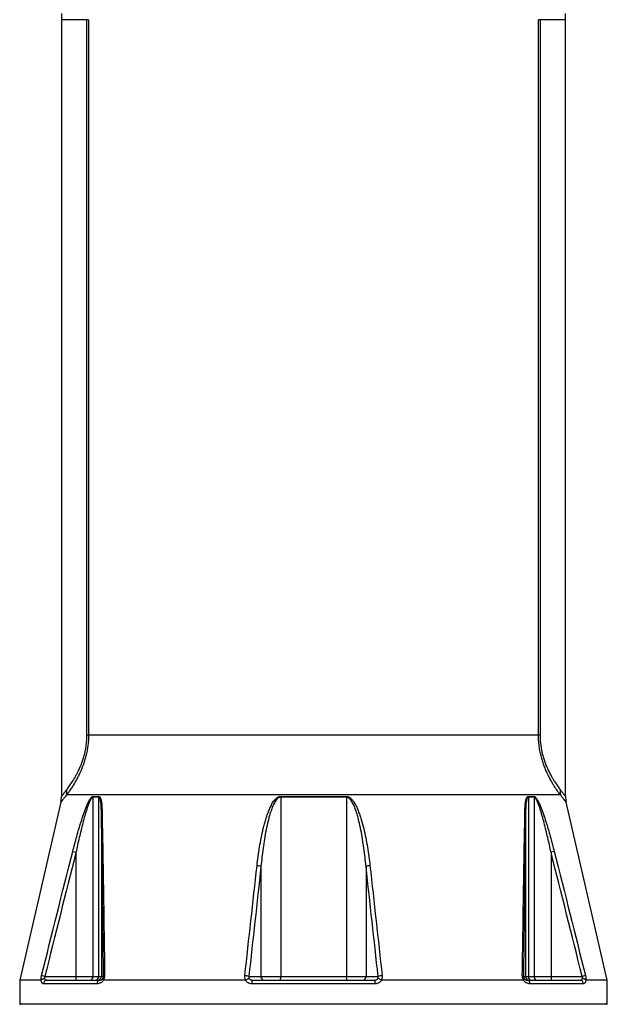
# Model space of a CAD drawing. Header units: millimetres. Extents: x 4080 to 7675, y 754 to 11989.
# Tile 4 of 6: x 4662 to 7092, y 4859 to 8931. Entities that reach past the tile are written whole.
import ezdxf

# ---------------------------------------------------------------- set-up
doc = ezdxf.new("R2010")
doc.units = ezdxf.units.MM
doc.header["$LTSCALE"] = 5

msp = doc.modelspace()

# ---------------------------------------------------------------- linework, layer by layer
at = {"color": 7, "linetype": 'Continuous', "lineweight": 25}
for p, q in [((4834.6, 8931.3), (4834.6, 5718.4)), ((4940.3, 5972.7), (4940.3, 8931.3)), ((4946.7, 8931.3), (4940.3, 8931.3)), ((4946.7, 8931.3), (4946.7, 5972.7)), ((6807.5, 5972.7), (6807.5, 8931.3)), ((6813.9, 8931.3), (6807.5, 8931.3)), ((6813.9, 8931.3), (6813.9, 5972.7)), ((6919.6, 5718.4), (6919.6, 8931.3)), ((4946.7, 5972.7), (4940.3, 5972.7)), ((6807.5, 5972.7), (4946.7, 5972.7)), ((6813.9, 5972.7), (6807.5, 5972.7)), ((6898.1, 5725.2), (4856.1, 5725.2)), ((4965.1, 5715.7), (4965.1, 4974.4)), ((4988.3, 5715.7), (4965.1, 5715.7)), ((4965.4, 5719.1), (4988.6, 5719.1)), ((4988.3, 5715.7), (4988.3, 4974.4)), ((5741.4, 5719.1), (6012.8, 5719.1)), ((5741.4, 5715.7), (5741.4, 4974.4)), ((6012.9, 5715.7), (5741.4, 5715.7)), ((6012.9, 5715.7), (6012.9, 4974.4)), ((6765.6, 5719.1), (6788.8, 5719.1)), ((6765.9, 5715.7), (6765.9, 4974.4)), ((6789.2, 5715.7), (6765.9, 5715.7)), ((6789.2, 5715.7), (6789.2, 4974.4)), ((4832.1, 5695.9), (4662.1, 4959.4)), ((7092.1, 4959.4), (6922.1, 5695.9)), ((4999.9, 5658.6), (4999.9, 4974.4)), ((6754.4, 5658.6), (6754.4, 4974.4)), ((4881.6, 5491.4), (4894.9, 5488)), ((4894.9, 5488), (4894.9, 4974.4)), ((6872.6, 5491.4), (6859.3, 5488)), ((6859.3, 5488), (6859.3, 4974.4)), ((5660, 5429.1), (5660, 4974.4)), ((6094.3, 5429.1), (6094.3, 4974.4)), ((4766.1, 4974.4), (4752.5, 4977.8)), ((4766.1, 4974.4), (4894.9, 4974.4)), ((4894.9, 4974.4), (4965.1, 4974.4)), ((4894.9, 4974.4), (4894.9, 4959.4)), ((4965.1, 4974.4), (4988.3, 4974.4)), ((4988.3, 4974.4), (4999.9, 4974.4)), ((4999.9, 4974.4), (5008.9, 4974.4)), ((5609.9, 4974.4), (5660, 4974.4)), ((5660, 4974.4), (5741.4, 4974.4)), ((5741.4, 4974.4), (6012.9, 4974.4)), ((6012.9, 4974.4), (6094.3, 4974.4)), ((6094.3, 4974.4), (6144.4, 4974.4)), ((6745.3, 4974.4), (6754.4, 4974.4)), ((6754.4, 4974.4), (6765.9, 4974.4)), ((6765.9, 4974.4), (6789.2, 4974.4)), ((6789.2, 4974.4), (6859.3, 4974.4)), ((6859.3, 4974.4), (6859.3, 4959.4)), ((6859.3, 4974.4), (6988.1, 4974.4)), ((7001.7, 4977.8), (6988.1, 4974.4)), ((4662.1, 4959.4), (4662.1, 4859.4)), ((4749.6, 4959.4), (4662.1, 4959.4)), ((4981.9, 4944.4), (4760.6, 4944.4)), ((4774.4, 4959.4), (4993, 4959.4)), ((5595.3, 4959.4), (5009.2, 4959.4)), ((6132.4, 4944.4), (5621.8, 4944.4)), ((5625, 4959.4), (6129.3, 4959.4)), ((6745, 4959.4), (6158.9, 4959.4)), ((6761.2, 4959.4), (6979.9, 4959.4)), ((6993.7, 4944.4), (6772.3, 4944.4)), ((7092.1, 4959.4), (7004.6, 4959.4)), ((7092.1, 4859.4), (7092.1, 4959.4)), ((4662.1, 4859.4), (4667.2, 4859.3)), ((7092.1, 4859.4), (4662.1, 4859.4)), ((7087, 4859.3), (7092.1, 4859.4))]:
    msp.add_line(p, q, dxfattribs=at)
at = {"color": 8, "linetype": 'Continuous', "lineweight": 25}
for p, q in [((4940.3, 8931.3), (4834.6, 8931.3)), ((6919.6, 8931.3), (6813.9, 8931.3)), ((7087, 4859.3), (4667.2, 4859.3))]:
    msp.add_line(p, q, dxfattribs=at)
at = {"color": 7, "linetype": 'Continuous', "lineweight": 25}
for centre, radius, start, end in [((5334.6, 8931.3), 500, 177, 180), ((6419.6, 8931.3), 500, 0, 3), ((4763.7, 5741.1), 93.8, 350.2726, 4.0705), ((6990.5, 5741.1), 93.8, 175.9295, 189.7274), ((4734.6, 5718), 100, 347.2628, 0.2438), ((4982.1, 5715.7), 17, 168.5747, 180.0134), ((5005.7, 5715.7), 17.4, 168.8615, 180.0152), ((5853.7, 5715.7), 112.3, 178.2873, 180.0086), ((5900.5, 5715.7), 112.3, 359.9914, 1.7127), ((6748.5, 5715.7), 17.4, 359.9848, 11.1385), ((6772.1, 5715.7), 17, 359.9866, 11.4253), ((7019.6, 5718), 100, 179.7499, 192.7401), ((5004.6, 5657.5), 4.83, 112.5797, 167.0136), ((6749.7, 5657.5), 4.83, 12.9864, 67.4203), ((5642.1, 5384), 48.5, 68.4377, 88.2987), ((6112.1, 5384), 48.5, 91.7013, 111.5623), ((4950.9, 4973.5), 14.2, 273.9964, 3.504), ((4974.3, 4973.4), 14, 274.8331, 4.1293), ((4984.9, 4974.4), 15, 270.0175, 0.0175), ((5014.3, 4972), 5.83, 97.3432, 155.5862), ((5591.9, 4928.5), 49.3, 68.6305, 88.5677), ((5674.2, 4973.6), 14.2, 176.7788, 266.368), ((5711.2, 4970.7), 30.4, 338.1676, 6.9593), ((6043.1, 4970.7), 30.4, 173.0407, 201.8324), ((6080.1, 4973.6), 14.2, 273.632, 3.2212), ((6162.3, 4928.5), 49.3, 91.4323, 111.3695), ((6740, 4972), 5.83, 24.4138, 82.6568), ((6769.4, 4974.4), 15, 179.9825, 269.9825), ((6779.9, 4973.4), 14, 175.8707, 265.1669), ((6803.3, 4973.5), 14.2, 176.496, 266.0036), ((4775, 4945), 14.4, 92.5203, 182.3159), ((4995.3, 4946.1), 13.5, 99.9336, 187.302), ((5642, 4948), 20.5, 146.2089, 190.0573), ((6112.2, 4948), 20.5, 349.9427, 33.7911), ((6758.9, 4946.1), 13.5, 352.698, 80.0664), ((6979.2, 4945), 14.4, 357.6841, 87.4797)]:
    msp.add_arc(centre, radius, start, end, dxfattribs=at)
for points, knots in [([(4946.7, 5972.7), (4946.7, 5957.7), (4945.8, 5942.9), (4943, 5921.2), (4941.8, 5914), (4939.2, 5899.9), (4937.6, 5893), (4934.3, 5879.6), (4932.4, 5873.1), (4928.5, 5860.3), (4926.4, 5854.1), (4919.9, 5836.3), (4915.3, 5825.2), (4909.2, 5812.2), (4908, 5809.7), (4905.6, 5804.7), (4904.3, 5802.2), (4900.6, 5795), (4898.2, 5790.4), (4890.8, 5777.1), (4886, 5769.1), (4876.7, 5754.4), (4872.2, 5747.7), (4865.9, 5738.6), (4863.8, 5735.7), (4859.8, 5730.2), (4857.9, 5727.7), (4856.1, 5725.2)], [0, 0, 0, 0, 0.125, 0.125, 0.1875, 0.1875, 0.25, 0.25, 0.3125, 0.3125, 0.375, 0.375, 0.5, 0.5, 0.53125, 0.53125, 0.5625, 0.5625, 0.625, 0.625, 0.75, 0.75, 0.875, 0.875, 0.9375, 0.9375, 1, 1, 1, 1]), ([(4857.2, 5747.7), (4858.8, 5749.9), (4860.5, 5752.2), (4864.1, 5757), (4865.9, 5759.6), (4871.6, 5767.7), (4875.6, 5773.6), (4884, 5786.7), (4888.3, 5793.8), (4895, 5805.6), (4897.2, 5809.7), (4900.6, 5816.2), (4901.7, 5818.4), (4904, 5822.9), (4905.1, 5825.2), (4910.6, 5836.8), (4914.9, 5846.8), (4921, 5863), (4922.9, 5868.6), (4925.7, 5877.4), (4926.6, 5880.4), (4928.3, 5886.4), (4929.2, 5889.4), (4931.5, 5898.6), (4933, 5905), (4935.5, 5917.9), (4936.7, 5924.6), (4939.3, 5944.9), (4940.3, 5958.6), (4940.3, 5972.7)], [0, 0, 0, 0, 0.0625, 0.0625, 0.125, 0.125, 0.25, 0.25, 0.375, 0.375, 0.4375, 0.4375, 0.46875, 0.46875, 0.5, 0.5, 0.625, 0.625, 0.6875, 0.6875, 0.71875, 0.71875, 0.75, 0.75, 0.8125, 0.8125, 0.875, 0.875, 1, 1, 1, 1]), ([(6898.1, 5725.2), (6894.5, 5730.1), (6890.5, 5735.5), (6882, 5747.6), (6877.6, 5754.3), (6871.7, 5763.6), (6870.5, 5765.5), (6868.1, 5769.4), (6866.9, 5771.4), (6863.3, 5777.5), (6860.8, 5781.7), (6853.5, 5795), (6848.6, 5804.5), (6842.6, 5817.4), (6841.4, 5820.1), (6839, 5825.5), (6837.8, 5828.2), (6834.3, 5836.6), (6832.1, 5842.4), (6827.7, 5854.3), (6825.7, 5860.4), (6822.7, 5869.9), (6821.8, 5873.2), (6820, 5879.7), (6819.1, 5883), (6814.9, 5899.8), (6812.2, 5913.8), (6809.4, 5935.5), (6808.7, 5942.9), (6807.7, 5957.7), (6807.5, 5965.2), (6807.5, 5972.7)], [0, 0, 0, 0, 0.125, 0.125, 0.25, 0.25, 0.28125, 0.28125, 0.3125, 0.3125, 0.375, 0.375, 0.5, 0.5, 0.53125, 0.53125, 0.5625, 0.5625, 0.625, 0.625, 0.6875, 0.6875, 0.71875, 0.71875, 0.75, 0.75, 0.875, 0.875, 0.9375, 0.9375, 1, 1, 1, 1]), ([(6813.9, 5972.7), (6813.9, 5965.7), (6814.2, 5958.7), (6815.1, 5944.9), (6815.8, 5938), (6818.5, 5917.8), (6821.1, 5904.9), (6825.9, 5886.3), (6827.6, 5880.3), (6831.3, 5868.8), (6833.2, 5863.2), (6837.2, 5852.4), (6839.3, 5847.1), (6843.6, 5837), (6845.8, 5832.2), (6852.5, 5818.2), (6856.9, 5809.7), (6863.6, 5797.9), (6865.8, 5794.1), (6870.1, 5786.9), (6872.3, 5783.4), (6878.6, 5773.5), (6882.7, 5767.6), (6890.2, 5756.8), (6893.8, 5752), (6897, 5747.7)], [0, 0, 0, 0, 0.0625, 0.0625, 0.125, 0.125, 0.25, 0.25, 0.3125, 0.3125, 0.375, 0.375, 0.4375, 0.4375, 0.5, 0.5, 0.625, 0.625, 0.6875, 0.6875, 0.75, 0.75, 0.875, 0.875, 1, 1, 1, 1]), ([(4881.6, 5491.4), (4886.9, 5512.1), (4892.3, 5532.8), (4900.9, 5563.7), (4903.8, 5573.9), (4909.8, 5594.3), (4912.8, 5604.5), (4919.2, 5624.7), (4922.5, 5634.8), (4927.7, 5649.7), (4929.4, 5654.7), (4933.1, 5664.6), (4934.9, 5669.5), (4938.9, 5679.2), (4940.9, 5684), (4944, 5691), (4945.1, 5693.3), (4947.3, 5697.8), (4948.5, 5700), (4950.8, 5704.2), (4952, 5706.3), (4954.5, 5710.1), (4955.8, 5712), (4957.8, 5714.4), (4958.5, 5715.1), (4959.9, 5716.5), (4960.6, 5717), (4962, 5718), (4962.7, 5718.4), (4964.1, 5718.9), (4964.7, 5719.1), (4965.4, 5719.1)], [0, 0, 0, 0, 0.25, 0.25, 0.375, 0.375, 0.5, 0.5, 0.625, 0.625, 0.6875, 0.6875, 0.75, 0.75, 0.8125, 0.8125, 0.84375, 0.84375, 0.875, 0.875, 0.90625, 0.90625, 0.9375, 0.9375, 0.953125, 0.953125, 0.96875, 0.96875, 0.984375, 0.984375, 1, 1, 1, 1]), ([(4965.1, 5715.7), (4964.4, 5715.7), (4963.8, 5715.5), (4962.4, 5714.8), (4961.8, 5714.3), (4960.5, 5713.1), (4959.8, 5712.3), (4958.6, 5710.7), (4958, 5709.9), (4956.8, 5708.1), (4956.2, 5707.1), (4955.1, 5705.1), (4954.5, 5704.1), (4952.9, 5700.9), (4951.9, 5698.8), (4949, 5692.1), (4947.2, 5687.5), (4943.7, 5678), (4942, 5673.2), (4937.2, 5658.6), (4934.2, 5648.7), (4928.5, 5629), (4925.8, 5619), (4920.6, 5599.1), (4918.1, 5589), (4913.2, 5569), (4910.8, 5558.9), (4903.7, 5528.6), (4899.2, 5508.3), (4894.9, 5488)], [0, 0, 0, 0, 0.015625, 0.015625, 0.03125, 0.03125, 0.046875, 0.046875, 0.0625, 0.0625, 0.078125, 0.078125, 0.09375, 0.09375, 0.125, 0.125, 0.1875, 0.1875, 0.25, 0.25, 0.375, 0.375, 0.5, 0.5, 0.625, 0.625, 0.75, 0.75, 1, 1, 1, 1]), ([(4999.9, 5658.6), (4999.8, 5664.4), (4999.6, 5670), (4999, 5681.2), (4998.6, 5686.7), (4997.7, 5694.7), (4997.3, 5697.3), (4996.3, 5702.4), (4995.8, 5704.8), (4994.4, 5709.3), (4993.5, 5711.4), (4992.1, 5713.4), (4991.8, 5713.8), (4991.2, 5714.5), (4990.9, 5714.7), (4990.2, 5715.2), (4989.8, 5715.4), (4989.1, 5715.6), (4988.7, 5715.7), (4988.3, 5715.7)], [0, 0, 0, 0, 0.25, 0.25, 0.5, 0.5, 0.625, 0.625, 0.75, 0.75, 0.875, 0.875, 0.90625, 0.90625, 0.9375, 0.9375, 0.96875, 0.96875, 1, 1, 1, 1]), ([(4988.6, 5719.1), (4989.5, 5719.1), (4990.3, 5718.9), (4991.8, 5718.1), (4992.5, 5717.5), (4993.8, 5716.2), (4994.4, 5715.3), (4995.5, 5713.5), (4996, 5712.5), (4997.3, 5709.3), (4998, 5706.9), (4999.3, 5701.9), (4999.8, 5699.2), (5001, 5691.1), (5001.6, 5685.5), (5002.4, 5673.9), (5002.6, 5668), (5002.7, 5662)], [0, 0, 0, 0, 0.0625, 0.0625, 0.125, 0.125, 0.1875, 0.1875, 0.25, 0.25, 0.375, 0.375, 0.5, 0.5, 0.75, 0.75, 1, 1, 1, 1]), ([(5643.6, 5432.5), (5646.4, 5458.3), (5649.9, 5484), (5656.3, 5522.4), (5658.6, 5535.2), (5663.6, 5560.7), (5666.4, 5573.4), (5671, 5592.4), (5672.6, 5598.7), (5676, 5611.4), (5677.8, 5617.7), (5681.6, 5630.2), (5683.7, 5636.4), (5688, 5648.8), (5690.3, 5655), (5695.2, 5667.2), (5697.9, 5673.2), (5703.8, 5685), (5707, 5690.7), (5712.5, 5698.9), (5714.5, 5701.6), (5718.7, 5706.7), (5721, 5709.1), (5726.1, 5713.5), (5728.8, 5715.4), (5733.3, 5717.5), (5734.9, 5718.1), (5738.1, 5718.9), (5739.7, 5719.1), (5741.4, 5719.1)], [0, 0, 0, 0, 0.25, 0.25, 0.375, 0.375, 0.5, 0.5, 0.5625, 0.5625, 0.625, 0.625, 0.6875, 0.6875, 0.75, 0.75, 0.8125, 0.8125, 0.875, 0.875, 0.90625, 0.90625, 0.9375, 0.9375, 0.96875, 0.96875, 0.984375, 0.984375, 1, 1, 1, 1]), ([(5741.4, 5715.7), (5739.7, 5715.7), (5738.1, 5715.4), (5735.8, 5714.6), (5735.1, 5714.3), (5733.6, 5713.6), (5732.9, 5713.2), (5730.9, 5711.9), (5729.6, 5710.9), (5727.2, 5708.7), (5726.1, 5707.5), (5722.9, 5703.9), (5721, 5701.3), (5717.5, 5695.8), (5715.9, 5693), (5711.4, 5684.5), (5708.8, 5678.6), (5704, 5666.7), (5701.9, 5660.7), (5697.9, 5648.5), (5696, 5642.4), (5692.5, 5630), (5690.9, 5623.8), (5686.3, 5605.2), (5683.6, 5592.7), (5678.6, 5567.7), (5676.3, 5555.2), (5672.2, 5530.1), (5670.3, 5517.5), (5665.2, 5479.7), (5662.3, 5454.4), (5660, 5429.1)], [0, 0, 0, 0, 0.015625, 0.015625, 0.023438, 0.023438, 0.03125, 0.03125, 0.046875, 0.046875, 0.0625, 0.0625, 0.09375, 0.09375, 0.125, 0.125, 0.1875, 0.1875, 0.25, 0.25, 0.3125, 0.3125, 0.375, 0.375, 0.5, 0.5, 0.625, 0.625, 0.75, 0.75, 1, 1, 1, 1]), ([(6012.8, 5719.1), (6014.5, 5719.1), (6016.2, 5718.9), (6019.4, 5718.1), (6021, 5717.5), (6024.1, 5716), (6025.5, 5715.2), (6028.3, 5713.3), (6029.6, 5712.2), (6033.4, 5708.9), (6035.7, 5706.5), (6038.9, 5702.6), (6039.9, 5701.3), (6041.9, 5698.6), (6042.9, 5697.2), (6047.5, 5690.3), (6050.7, 5684.5), (6056.5, 5672.8), (6059.2, 5666.7), (6064.1, 5654.5), (6066.4, 5648.3), (6070.7, 5635.9), (6072.7, 5629.7), (6078.4, 5610.9), (6081.8, 5598.4), (6087.9, 5573.1), (6090.6, 5560.4), (6095.7, 5535), (6098, 5522.3), (6104.3, 5483.9), (6107.8, 5458.3), (6110.7, 5432.5)], [0, 0, 0, 0, 0.015625, 0.015625, 0.03125, 0.03125, 0.046875, 0.046875, 0.0625, 0.0625, 0.09375, 0.09375, 0.109375, 0.109375, 0.125, 0.125, 0.1875, 0.1875, 0.25, 0.25, 0.3125, 0.3125, 0.375, 0.375, 0.5, 0.5, 0.625, 0.625, 0.75, 0.75, 1, 1, 1, 1]), ([(6094.3, 5429.1), (6091.9, 5454.4), (6089.1, 5479.6), (6083.9, 5517.4), (6082, 5529.9), (6077.9, 5555), (6075.7, 5567.5), (6070.7, 5592.4), (6068, 5604.9), (6063.4, 5623.5), (6061.8, 5629.6), (6058.3, 5642), (6056.5, 5648.1), (6052.4, 5660.3), (6050.3, 5666.4), (6045.6, 5678.3), (6043, 5684.2), (6038.5, 5692.8), (6036.9, 5695.6), (6033.4, 5701.1), (6031.5, 5703.7), (6028.3, 5707.4), (6027.1, 5708.6), (6024.7, 5710.8), (6023.4, 5711.8), (6021.4, 5713.1), (6020.7, 5713.6), (6019.2, 5714.3), (6018.5, 5714.6), (6016.9, 5715.1), (6016.1, 5715.4), (6014.5, 5715.6), (6013.7, 5715.7), (6012.9, 5715.7)], [0, 0, 0, 0, 0.25, 0.25, 0.375, 0.375, 0.5, 0.5, 0.625, 0.625, 0.6875, 0.6875, 0.75, 0.75, 0.8125, 0.8125, 0.875, 0.875, 0.90625, 0.90625, 0.9375, 0.9375, 0.953125, 0.953125, 0.96875, 0.96875, 0.976562, 0.976562, 0.984375, 0.984375, 0.992187, 0.992187, 1, 1, 1, 1]), ([(6751.5, 5662), (6751.6, 5668), (6751.8, 5673.9), (6752.6, 5685.5), (6753.2, 5691.1), (6754.4, 5699.2), (6754.9, 5701.8), (6756.2, 5706.9), (6756.9, 5709.3), (6758.2, 5712.5), (6758.7, 5713.5), (6759.8, 5715.3), (6760.4, 5716.2), (6761.7, 5717.5), (6762.4, 5718.1), (6763.9, 5718.9), (6764.7, 5719.1), (6765.6, 5719.1)], [0, 0, 0, 0, 0.25, 0.25, 0.5, 0.5, 0.625, 0.625, 0.75, 0.75, 0.8125, 0.8125, 0.875, 0.875, 0.9375, 0.9375, 1, 1, 1, 1]), ([(6765.9, 5715.7), (6765.1, 5715.7), (6764.4, 5715.5), (6763.4, 5714.8), (6763, 5714.5), (6762.4, 5713.8), (6762.1, 5713.4), (6761.3, 5712.2), (6760.8, 5711.3), (6759.9, 5709.3), (6759.5, 5708.2), (6758.4, 5704.8), (6757.9, 5702.4), (6756.9, 5697.3), (6756.6, 5694.6), (6755.6, 5686.7), (6755.2, 5681.2), (6754.6, 5670), (6754.4, 5664.4), (6754.4, 5658.6)], [0, 0, 0, 0, 0.0625, 0.0625, 0.09375, 0.09375, 0.125, 0.125, 0.1875, 0.1875, 0.25, 0.25, 0.375, 0.375, 0.5, 0.5, 0.75, 0.75, 1, 1, 1, 1]), ([(6788.8, 5719.1), (6789.5, 5719.1), (6790.2, 5718.9), (6791.5, 5718.4), (6792.2, 5718), (6794.3, 5716.6), (6795.7, 5715.2), (6798.4, 5712), (6799.7, 5710.2), (6802.2, 5706.3), (6803.4, 5704.3), (6805.8, 5700), (6806.9, 5697.8), (6809.1, 5693.3), (6810.2, 5691), (6813.3, 5684.1), (6815.3, 5679.4), (6819.2, 5669.8), (6821, 5664.9), (6824.7, 5655), (6826.5, 5650), (6831.7, 5635), (6835, 5624.9), (6841.3, 5604.7), (6844.4, 5594.5), (6850.4, 5574), (6853.3, 5563.8), (6861.9, 5532.9), (6867.4, 5512.2), (6872.6, 5491.4)], [0, 0, 0, 0, 0.015625, 0.015625, 0.03125, 0.03125, 0.0625, 0.0625, 0.09375, 0.09375, 0.125, 0.125, 0.15625, 0.15625, 0.1875, 0.1875, 0.25, 0.25, 0.3125, 0.3125, 0.375, 0.375, 0.5, 0.5, 0.625, 0.625, 0.75, 0.75, 1, 1, 1, 1]), ([(6859.3, 5488), (6855, 5508.3), (6850.5, 5528.6), (6843.4, 5558.9), (6841, 5569), (6836.1, 5589.1), (6833.6, 5599.2), (6828.3, 5619.1), (6825.6, 5629.1), (6821.4, 5644), (6819.9, 5648.9), (6816.9, 5658.8), (6815.4, 5663.6), (6812.2, 5673.3), (6810.5, 5678.1), (6807.1, 5687.4), (6805.2, 5692.1), (6802.3, 5698.8), (6801.3, 5701), (6799.1, 5705.1), (6798, 5707.1), (6796.3, 5709.9), (6795.7, 5710.7), (6794.4, 5712.3), (6793.8, 5713.1), (6792.5, 5714.3), (6791.8, 5714.8), (6790.5, 5715.5), (6789.8, 5715.7), (6789.2, 5715.7)], [0, 0, 0, 0, 0.25, 0.25, 0.375, 0.375, 0.5, 0.5, 0.625, 0.625, 0.6875, 0.6875, 0.75, 0.75, 0.8125, 0.8125, 0.875, 0.875, 0.90625, 0.90625, 0.9375, 0.9375, 0.953125, 0.953125, 0.96875, 0.96875, 0.984375, 0.984375, 1, 1, 1, 1]), ([(5002.7, 5662), (5003.7, 5606.1), (5004.7, 5549.8), (5006.6, 5436.6), (5007.5, 5379.7), (5009.3, 5265.5), (5010.2, 5208.2), (5011.9, 5093.2), (5012.7, 5035.6), (5013.5, 4977.8)], [0, 0, 0, 0, 0.25, 0.25, 0.5, 0.5, 0.75, 0.75, 1, 1, 1, 1]), ([(6740.7, 4977.8), (6741.5, 5035.6), (6742.4, 5093.2), (6744.1, 5208.2), (6744.9, 5265.5), (6746.7, 5379.7), (6747.6, 5436.6), (6749.5, 5549.8), (6750.5, 5606.1), (6751.5, 5662)], [0, 0, 0, 0, 0.25, 0.25, 0.5, 0.5, 0.75, 0.75, 1, 1, 1, 1]), ([(5008.9, 4974.4), (5008.2, 5032.2), (5007.5, 5089.8), (5006.1, 5204.7), (5005.4, 5262), (5003.9, 5376.2), (5003.1, 5433.1), (5001.5, 5546.3), (5000.7, 5602.7), (4999.9, 5658.6)], [0, 0, 0, 0, 0.25, 0.25, 0.5, 0.5, 0.75, 0.75, 1, 1, 1, 1]), ([(6754.4, 5658.6), (6753.5, 5602.7), (6752.7, 5546.3), (6751.1, 5433.1), (6750.3, 5376.2), (6748.8, 5262), (6748.1, 5204.7), (6746.7, 5089.8), (6746, 5032.2), (6745.3, 4974.4)], [0, 0, 0, 0, 0.25, 0.25, 0.5, 0.5, 0.75, 0.75, 1, 1, 1, 1]), ([(4750.5, 4959.9), (4750.4, 4961.2), (4750.4, 4962.6), (4750.5, 4965.4), (4750.6, 4966.9), (4751, 4970), (4751.2, 4971.5), (4751.8, 4974.6), (4752.1, 4976.2), (4752.5, 4977.8)], [0, 0, 0, 0, 0.25, 0.25, 0.5, 0.5, 0.75, 0.75, 1, 1, 1, 1]), ([(4766.1, 4974.4), (4765.4, 4973), (4764.9, 4971.6), (4764.1, 4968.7), (4763.9, 4967.3), (4764, 4966.1)], [0, 0, 0, 0, 0.5, 0.5, 1, 1, 1, 1]), ([(5006.4, 4966.1), (5006.8, 4966.6), (5007.1, 4967.2), (5007.8, 4968.6), (5008.1, 4969.3), (5008.6, 4970.8), (5008.7, 4971.6), (5008.9, 4973), (5009, 4973.7), (5008.9, 4974.4)], [0, 0, 0, 0, 0.25, 0.25, 0.5, 0.5, 0.75, 0.75, 1, 1, 1, 1]), ([(5013.5, 4977.8), (5013.5, 4976.2), (5013.4, 4974.7), (5013, 4971.6), (5012.6, 4970), (5011.6, 4966.9), (5010.9, 4965.5), (5009.5, 4962.6), (5008.6, 4961.3), (5007.7, 4960.1)], [0, 0, 0, 0, 0.25, 0.25, 0.5, 0.5, 0.75, 0.75, 1, 1, 1, 1]), ([(5597.1, 4959.9), (5596.3, 4961.2), (5595.6, 4962.6), (5594.4, 4965.4), (5594, 4966.9), (5593.3, 4969.9), (5593.1, 4971.5), (5592.9, 4974.6), (5593, 4976.2), (5593.1, 4977.8)], [0, 0, 0, 0, 0.25, 0.25, 0.5, 0.5, 0.75, 0.75, 1, 1, 1, 1]), ([(5609.9, 4974.4), (5609.6, 4973), (5609.5, 4971.5), (5609.7, 4969.4), (5609.8, 4968.7), (5610.3, 4967.4), (5610.5, 4966.7), (5610.9, 4966.1)], [0, 0, 0, 0, 0.5, 0.5, 0.75, 0.75, 1, 1, 1, 1]), ([(6143.3, 4966.1), (6143.7, 4966.7), (6144, 4967.4), (6144.4, 4968.7), (6144.5, 4969.4), (6144.8, 4971.6), (6144.7, 4973), (6144.4, 4974.4)], [0, 0, 0, 0, 0.25, 0.25, 0.5, 0.5, 1, 1, 1, 1]), ([(6161.1, 4977.8), (6161.4, 4974.6), (6161.3, 4971.5), (6159.9, 4965.4), (6158.7, 4962.5), (6157.1, 4959.9)], [0, 0, 0, 0, 0.5, 0.5, 1, 1, 1, 1]), ([(6746.5, 4960.1), (6745.6, 4961.3), (6744.7, 4962.7), (6743.3, 4965.4), (6742.6, 4966.9), (6741.6, 4970), (6741.3, 4971.5), (6740.8, 4974.7), (6740.7, 4976.2), (6740.7, 4977.8)], [0, 0, 0, 0, 0.25, 0.25, 0.5, 0.5, 0.75, 0.75, 1, 1, 1, 1]), ([(6745.3, 4974.4), (6745.3, 4973.7), (6745.3, 4973.1), (6745.5, 4971.6), (6745.6, 4970.8), (6746.1, 4969.3), (6746.4, 4968.5), (6747.1, 4967.2), (6747.4, 4966.6), (6747.8, 4966.1)], [0, 0, 0, 0, 0.25, 0.25, 0.5, 0.5, 0.75, 0.75, 1, 1, 1, 1]), ([(6990.2, 4966.1), (6990.3, 4966.7), (6990.2, 4967.4), (6990.1, 4968.7), (6989.9, 4969.5), (6989.3, 4971.6), (6988.8, 4973), (6988.1, 4974.4)], [0, 0, 0, 0, 0.25, 0.25, 0.5, 0.5, 1, 1, 1, 1]), ([(7001.7, 4977.8), (7002.5, 4974.6), (7003.1, 4971.5), (7003.8, 4965.4), (7003.9, 4962.5), (7003.7, 4959.9)], [0, 0, 0, 0, 0.5, 0.5, 1, 1, 1, 1]), ([(4760.6, 4944.4), (4759.5, 4944.4), (4758.4, 4944.7), (4756.8, 4945.7), (4756.3, 4946.1), (4755.3, 4947.1), (4754.8, 4947.6), (4753.8, 4948.9), (4753.4, 4949.6), (4752.5, 4951.2), (4752.1, 4952.1), (4750.9, 4954.9), (4750.2, 4957), (4749.6, 4959.4)], [0, 0, 0, 0, 0.25, 0.25, 0.375, 0.375, 0.5, 0.5, 0.625, 0.625, 0.75, 0.75, 1, 1, 1, 1]), ([(4750.5, 4959.9), (4751.1, 4960.7), (4751.9, 4961.4), (4753.3, 4962.5), (4753.8, 4962.8), (4754.8, 4963.4), (4755.4, 4963.7), (4757.2, 4964.5), (4758.5, 4965), (4760.5, 4965.5), (4761.2, 4965.6), (4762.6, 4965.9), (4763.3, 4966), (4764, 4966.1)], [0, 0, 0, 0, 0.25, 0.25, 0.375, 0.375, 0.5, 0.5, 0.75, 0.75, 0.875, 0.875, 1, 1, 1, 1]), ([(4764, 4966.1), (4764.6, 4964.9), (4765.3, 4963.9), (4766.9, 4962.2), (4767.8, 4961.6), (4769.6, 4960.5), (4770.5, 4960.1), (4772.4, 4959.5), (4773.4, 4959.4), (4774.4, 4959.4)], [0, 0, 0, 0, 0.25, 0.25, 0.5, 0.5, 0.75, 0.75, 1, 1, 1, 1]), ([(5009.2, 4959.4), (5008.4, 4958), (5007.5, 4956.7), (5005.5, 4954.4), (5004.5, 4953.4), (5002.3, 4951.5), (5001.2, 4950.6), (4998.9, 4949.1), (4997.7, 4948.4), (4994.2, 4946.7), (4991.8, 4945.8), (4988.1, 4945), (4986.9, 4944.8), (4984.4, 4944.5), (4983.2, 4944.4), (4981.9, 4944.4)], [0, 0, 0, 0, 0.125, 0.125, 0.25, 0.25, 0.375, 0.375, 0.5, 0.5, 0.75, 0.75, 0.875, 0.875, 1, 1, 1, 1]), ([(4993, 4959.4), (4995.2, 4959.4), (4997.5, 4959.8), (5000.9, 4961.3), (5002.1, 4961.9), (5003.7, 4963.2), (5004.3, 4963.7), (5005.4, 4964.7), (5005.9, 4965.3), (5006.4, 4966.1)], [0, 0, 0, 0, 0.5, 0.5, 0.75, 0.75, 0.875, 0.875, 1, 1, 1, 1]), ([(5007.7, 4960.1), (5006.9, 4961.4), (5006.4, 4962.5), (5006, 4964), (5006, 4964.5), (5006.1, 4965.1), (5006.1, 4965.3), (5006.2, 4965.7), (5006.3, 4965.9), (5006.4, 4966.1)], [0, 0, 0, 0, 0.5, 0.5, 0.75, 0.75, 0.875, 0.875, 1, 1, 1, 1]), ([(5007.7, 4960.1), (5007.9, 4959.9), (5008.1, 4959.7), (5008.7, 4959.4), (5008.9, 4959.4), (5009.2, 4959.4)], [0, 0, 0, 0, 0.5, 0.5, 1, 1, 1, 1]), ([(5621.8, 4944.4), (5619.1, 4944.4), (5616.5, 4944.7), (5612.7, 4945.7), (5611.4, 4946.1), (5608.9, 4947.1), (5607.7, 4947.7), (5605.4, 4949), (5604.3, 4949.7), (5602.2, 4951.3), (5601.2, 4952.2), (5598.3, 4955), (5596.6, 4957.1), (5595.3, 4959.4)], [0, 0, 0, 0, 0.25, 0.25, 0.375, 0.375, 0.5, 0.5, 0.625, 0.625, 0.75, 0.75, 1, 1, 1, 1]), ([(5597.1, 4959.9), (5598.5, 4960.8), (5599.8, 4961.5), (5602.5, 4963), (5603.7, 4963.6), (5605.6, 4964.5), (5606.2, 4964.7), (5607.3, 4965.2), (5607.8, 4965.3), (5608.8, 4965.7), (5609.3, 4965.8), (5610.1, 4966), (5610.5, 4966), (5610.9, 4966.1)], [0, 0, 0, 0, 0.25, 0.25, 0.5, 0.5, 0.625, 0.625, 0.75, 0.75, 0.875, 0.875, 1, 1, 1, 1]), ([(5610.9, 4966.1), (5611.7, 4965), (5612.6, 4964), (5614.8, 4962.3), (5615.9, 4961.6), (5618.3, 4960.5), (5619.6, 4960.1), (5622.3, 4959.5), (5623.6, 4959.4), (5625, 4959.4)], [0, 0, 0, 0, 0.25, 0.25, 0.5, 0.5, 0.75, 0.75, 1, 1, 1, 1]), ([(6129.3, 4959.4), (6130.6, 4959.4), (6132, 4959.5), (6134.6, 4960.1), (6135.9, 4960.5), (6138.3, 4961.6), (6139.5, 4962.3), (6141.6, 4964), (6142.5, 4965), (6143.3, 4966.1)], [0, 0, 0, 0, 0.25, 0.25, 0.5, 0.5, 0.75, 0.75, 1, 1, 1, 1]), ([(6158.9, 4959.4), (6158.3, 4958.2), (6157.5, 4957.1), (6155.8, 4955), (6154.9, 4954), (6153, 4952.2), (6152, 4951.3), (6149.9, 4949.7), (6148.8, 4949), (6145.3, 4947), (6142.9, 4946.1), (6139, 4945.1), (6137.7, 4944.8), (6135.1, 4944.5), (6133.7, 4944.4), (6132.4, 4944.4)], [0, 0, 0, 0, 0.125, 0.125, 0.25, 0.25, 0.375, 0.375, 0.5, 0.5, 0.75, 0.75, 0.875, 0.875, 1, 1, 1, 1]), ([(6157.1, 4959.9), (6155.8, 4960.8), (6154.4, 4961.5), (6151.8, 4963), (6150.5, 4963.6), (6148.6, 4964.5), (6148, 4964.7), (6146.9, 4965.2), (6146.4, 4965.3), (6145.4, 4965.7), (6144.9, 4965.8), (6144.1, 4966), (6143.7, 4966), (6143.3, 4966.1)], [0, 0, 0, 0, 0.25, 0.25, 0.5, 0.5, 0.625, 0.625, 0.75, 0.75, 0.875, 0.875, 1, 1, 1, 1]), ([(6745, 4959.4), (6745.3, 4959.4), (6745.6, 4959.4), (6746.1, 4959.7), (6746.3, 4959.9), (6746.5, 4960.1)], [0, 0, 0, 0, 0.5, 0.5, 1, 1, 1, 1]), ([(6772.3, 4944.4), (6769.8, 4944.4), (6767.4, 4944.7), (6762.5, 4945.8), (6760.1, 4946.6), (6756.5, 4948.4), (6755.3, 4949.1), (6753, 4950.6), (6751.9, 4951.5), (6749.8, 4953.4), (6748.7, 4954.4), (6746.7, 4956.7), (6745.8, 4958), (6745, 4959.4)], [0, 0, 0, 0, 0.25, 0.25, 0.5, 0.5, 0.625, 0.625, 0.75, 0.75, 0.875, 0.875, 1, 1, 1, 1]), ([(6746.5, 4960.1), (6746.9, 4960.7), (6747.2, 4961.3), (6747.8, 4962.5), (6747.9, 4963), (6748.2, 4964), (6748.2, 4964.5), (6748.1, 4965.1), (6748.1, 4965.3), (6748, 4965.7), (6747.9, 4965.9), (6747.8, 4966.1)], [0, 0, 0, 0, 0.25, 0.25, 0.5, 0.5, 0.75, 0.75, 0.875, 0.875, 1, 1, 1, 1]), ([(6747.8, 4966.1), (6748.3, 4965.3), (6748.9, 4964.7), (6749.9, 4963.7), (6750.5, 4963.2), (6752.2, 4961.9), (6753.3, 4961.3), (6755.6, 4960.3), (6756.7, 4960), (6759, 4959.5), (6760.1, 4959.4), (6761.2, 4959.4)], [0, 0, 0, 0, 0.125, 0.125, 0.25, 0.25, 0.5, 0.5, 0.75, 0.75, 1, 1, 1, 1]), ([(6979.9, 4959.4), (6981.8, 4959.4), (6983.8, 4959.9), (6986.5, 4961.6), (6987.3, 4962.2), (6988.9, 4963.9), (6989.6, 4964.9), (6990.2, 4966.1)], [0, 0, 0, 0, 0.5, 0.5, 0.75, 0.75, 1, 1, 1, 1]), ([(7003.7, 4959.9), (7003.1, 4960.7), (7002.4, 4961.4), (7001, 4962.5), (7000.4, 4962.8), (6999.4, 4963.4), (6998.8, 4963.7), (6997, 4964.5), (6995.7, 4965), (6993.7, 4965.5), (6993, 4965.6), (6991.6, 4965.9), (6990.9, 4966), (6990.2, 4966.1)], [0, 0, 0, 0, 0.25, 0.25, 0.375, 0.375, 0.5, 0.5, 0.75, 0.75, 0.875, 0.875, 1, 1, 1, 1]), ([(7004.6, 4959.4), (7004.3, 4958.2), (7004, 4957.1), (7003.3, 4954.9), (7002.9, 4953.9), (7002.2, 4952.1), (7001.7, 4951.2), (7000.9, 4949.6), (7000.4, 4948.9), (6999, 4947), (6998, 4946), (6996.4, 4945.1), (6995.8, 4944.8), (6994.8, 4944.5), (6994.2, 4944.4), (6993.7, 4944.4)], [0, 0, 0, 0, 0.125, 0.125, 0.25, 0.25, 0.375, 0.375, 0.5, 0.5, 0.75, 0.75, 0.875, 0.875, 1, 1, 1, 1])]:
    msp.add_open_spline(points, degree=3, knots=knots, dxfattribs=at)
at = {"color": 8, "linetype": 'Continuous', "lineweight": 25}
for points, knots in [([(4834.9, 5718.4), (4834.8, 5718.3), (4834.6, 5717.9), (4836.6, 5720.6), (4841, 5726.4), (4847.7, 5735.2), (4854, 5743.6), (4857.2, 5747.7)], [0, 0, 0, 0, 0.090891, 0.313434, 0.537868, 0.768017, 1, 1, 1, 1]), ([(6897, 5747.7), (6899.5, 5744.4), (6905.1, 5737), (6911.8, 5728.3), (6916.8, 5721.7), (6919.4, 5718.2), (6919.3, 5718.3), (6919.3, 5718.4)], [0, 0, 0, 0, 0.181983, 0.404512, 0.62876, 0.858767, 1, 1, 1, 1]), ([(4856.1, 5725.2), (4852.8, 5721.2), (4846.3, 5713.1), (4839.1, 5704.2), (4834.3, 5698.2), (4832, 5695.4), (4832.3, 5695.8), (4832.3, 5695.9)], [0, 0, 0, 0, 0.222891, 0.447365, 0.67718, 0.90899, 1, 1, 1, 1]), ([(6921.9, 5695.9), (6921.9, 5695.8), (6922, 5695.7), (6919.3, 5699), (6914.1, 5705.5), (6906.9, 5714.3), (6900.8, 5721.9), (6898.1, 5725.2)], [0, 0, 0, 0, 0.131551, 0.355983, 0.586206, 0.818344, 1, 1, 1, 1])]:
    msp.add_open_spline(points, degree=3, knots=knots, dxfattribs=at)
at = {"color": 7, "linetype": 'Continuous', "lineweight": 25}
for points in [[(4752.5, 4977.8), (4795.2, 5149.1), (4838.1, 5320.3), (4881.6, 5491.4)], [(4894.9, 5488), (4851.6, 5316.9), (4808.7, 5145.7), (4766.1, 4974.4)], [(6988.1, 4974.4), (6945.5, 5145.7), (6902.7, 5316.9), (6859.3, 5488)], [(6872.6, 5491.4), (6916.1, 5320.3), (6959, 5149.1), (7001.7, 4977.8)], [(5593.1, 4977.8), (5609.9, 5129.4), (5626.7, 5280.9), (5643.6, 5432.5)], [(5660, 5429.1), (5643.2, 5277.6), (5626.5, 5126), (5609.9, 4974.4)], [(6144.4, 4974.4), (6127.7, 5126), (6111, 5277.6), (6094.3, 5429.1)], [(6110.7, 5432.5), (6127.5, 5280.9), (6144.3, 5129.4), (6161.1, 4977.8)], [(4749.6, 4959.4), (4749.9, 4959.4), (4750.2, 4959.6), (4750.5, 4959.9)], [(5595.3, 4959.4), (5595.9, 4959.4), (5596.6, 4959.6), (5597.1, 4959.9)], [(6157.1, 4959.9), (6157.6, 4959.6), (6158.3, 4959.4), (6158.9, 4959.4)], [(7003.7, 4959.9), (7004, 4959.6), (7004.3, 4959.4), (7004.6, 4959.4)]]:
    msp.add_open_spline(points, degree=3, dxfattribs=at)

doc.saveas('drawing.dxf')
